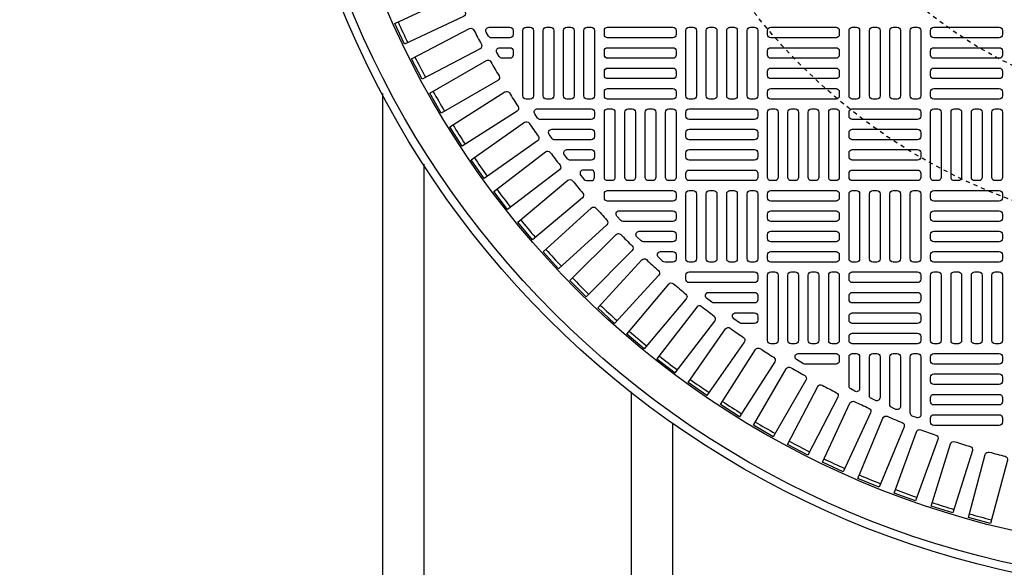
# Model space of a CAD drawing. Extents: x 1081 to 2220, y 0 to 2796.
# Tile 109 of 161: x 1747 to 1771, y 1295 to 1308. Entities that reach past the tile are written whole.
import ezdxf

# ---------------------------------------------------------------- set-up
doc = ezdxf.new("R2010")
doc.units = 0
doc.header["$MEASUREMENT"] = 0
doc.header["$PDSIZE"] = 1
doc.linetypes.add('HIDDEN2', pattern=[0.28125, 0.1875, -0.09375])
doc.layers.get('DEFPOINTS').update_dxf_attribs({"linetype": 'CONTINUOUS'})
for name, color, linetype in [('DIM', 3, 'CONTINUOUS'), ('TANK-MANHOLE-COVER-40', 2, 'CONTINUOUS'), ('TANK-MANHOLE-COVER-HATCH-40', 252, 'CONTINUOUS'), ('TANK-SLOPE', 3, 'CONTINUOUS'), ('TANK-UST-RIB', 7, 'CONTINUOUS')]:
    doc.layers.add(name, color=color, linetype=linetype)
doc.styles.add('SIMPLEX', font='simplex')
doc.dimstyles.new('DIM64', dxfattribs={"dimscale": 64, "dimtxt": 0.09375, "dimasz": 0.09375, "dimexe": 0.0625, "dimexo": 0.0625, "dimgap": 0.046875, "dimtad": 1, "dimdec": 4, "dimzin": 3, "dimdsep": 46, "dimlunit": 4, "dimtxsty": 'SIMPLEX', "dimcen": 0, "dimclrd": 256, "dimclre": 256, "dimclrt": 256, "dimadec": 0, "dimazin": 0, "dimtfac": 1, "dimtdec": 4, "dimtmove": 0, "dimatfit": 3, "dimfxl": 1, "dimfrac": 2, "dimtolj": 1, "dimtzin": 0, "dimarcsym": 0})

# ---------------------------------------------------------------- blocks, each defined once
blk = doc.blocks.new('*D63')
at = {"layer": 'DEFPOINTS', "color": 0, "transparency": 16777216}
for p in [(1524.635, 1317.018), (1875.135, 1317.018), (1524.635, 1188.018)]:
    blk.add_point(p, dxfattribs=at)
at = {"layer": 'DIM', "lineweight": -2, "transparency": 16777216}
for p, q in [((1524.635, 1313.018), (1524.635, 1184.018)), ((1869.135, 1188.018), (1530.635, 1188.018))]:
    blk.add_line(p, q, dxfattribs=at)
at = {"layer": 'DIM', "transparency": 16777216}
for points in [[(1530.635, 1189.018), (1530.635, 1187.018), (1524.635, 1188.018)], [(1869.135, 1189.018), (1869.135, 1187.018), (1875.135, 1188.018)]]:
    blk.add_solid(points, dxfattribs=at)
at = {"layer": 'DIM', "transparency": 16777216, "insert": (1699.885, 1195.59), "char_height": 6, "attachment_point": 5, "style": 'SIMPLEX'}
blk.add_mtext('\\A1;29\'-2 1/2" (F.V. TANK LENGTH)', dxfattribs=at)

msp = doc.modelspace()

# ---------------------------------------------------------------- linework, layer by layer
at = {"layer": 'DEFPOINTS', "color": 8, "linetype": 'HIDDEN2', "ltscale": 0.125}
msp.add_circle((1775.88576, 1317.01839), 14, dxfattribs=at)
msp.add_circle((1775.88576, 1317.01839), 14, dxfattribs=at)
at = {"layer": 'DEFPOINTS', "color": 8, "linetype": 'HIDDEN2', "ltscale": 0.5}
msp.add_circle((1775.88576, 1317.01839), 11, dxfattribs=at)
msp.add_circle((1775.88576, 1317.01839), 11, dxfattribs=at)
at = {"layer": 'TANK-MANHOLE-COVER-40', "color": 4, "linetype": 'Continuous'}
msp.add_circle((1775.88499, 1317.01839), 22.63902, dxfattribs=at)
at = {"layer": 'TANK-MANHOLE-COVER-40', "color": 1, "linetype": 'Continuous'}
msp.add_circle((1775.88499, 1317.01839), 22.44094, dxfattribs=at)
at = {"layer": 'TANK-MANHOLE-COVER-40', "color": 2, "linetype": 'Continuous'}
msp.add_circle((1775.88499, 1317.01839), 21.65354, dxfattribs=at)
at = {"layer": 'TANK-MANHOLE-COVER-HATCH-40', "linetype": 'Continuous'}
for points in [[(1757.71252, 1308.76078, 0.00491171), (1757.87826, 1308.40537, -0.41709369), (1757.8405, 1308.30003), (1756.41237, 1307.63408), (1756.17943, 1308.13362), (1757.60756, 1308.79957, -0.41709369), (1757.71252, 1308.76078)], [(1758.09001, 1307.97597, 0.00491171), (1758.27109, 1307.62812, -0.41709369), (1758.23796, 1307.52124), (1756.84024, 1306.79363), (1756.58573, 1307.28253), (1757.98346, 1308.01014, -0.41709369), (1758.09001, 1307.97597)], [(1758.50138, 1307.20837, 0.00491171), (1758.69745, 1306.86875, -0.41709369), (1758.66902, 1306.76052), (1757.30436, 1305.97264), (1757.02877, 1306.44997), (1758.39343, 1307.23786, -0.41709369), (1758.50138, 1307.20837)], [(1758.94583, 1306.45944, 0.00491171), (1759.15653, 1306.1287, -0.41709369), (1759.13285, 1306.01933), (1757.80386, 1305.17267), (1757.50771, 1305.63754), (1758.8367, 1306.4842, -0.41709369), (1758.94583, 1306.45944)], [(1759.42253, 1305.73061, 0.00491171), (1759.64746, 1305.40938, -0.41709369), (1759.62857, 1305.29909), (1758.33777, 1304.39526), (1758.02163, 1304.84676), (1759.31242, 1305.75059, -0.41709369), (1759.42253, 1305.73061)], [(1760.46896, 1304.33877, 0.00491171), (1760.72104, 1304.03836, -0.41709369), (1760.71183, 1303.92684), (1759.50472, 1302.91395), (1759.15043, 1303.33618), (1760.35754, 1304.34907, -0.41709369), (1760.46896, 1304.33877)], [(1761.63273, 1303.04342, 0.00491171), (1761.91002, 1302.76613, -0.41709369), (1761.91057, 1302.65423), (1760.79634, 1301.53999), (1760.40659, 1301.92974), (1761.52083, 1303.04397, -0.41709369), (1761.63273, 1303.04342)], [(1762.90496, 1301.85444, 0.00491171), (1763.20537, 1301.60236, -0.41709369), (1763.21567, 1301.49094), (1762.20278, 1300.28383), (1761.78055, 1300.63812), (1762.79344, 1301.84523, -0.41709369), (1762.90496, 1301.85444)], [(1763.88071, 1301.38847, -0.16819223), (1763.83203, 1301.40532), (1763.70691, 1301.50375, -0.71204699), (1763.75559, 1301.64438), (1764.86137, 1301.64438), (1764.86137, 1301.64438, -0.41421356), (1764.94011, 1301.56564), (1764.94011, 1301.46721), (1764.94011, 1301.46721, -0.41421356), (1764.86137, 1301.38847), (1763.85345, 1301.38847)], [(1763.57876, 1301.30269, 0.41709369), (1763.46774, 1301.28863), (1762.50848, 1300.03848), (1762.94576, 1299.70295), (1763.90503, 1300.95309, 0.41709369), (1763.88988, 1301.06396, -0.00491171), (1763.57876, 1301.30269)], [(1764.54681, 1300.89634, -0.15754945), (1764.50074, 1300.91123), (1764.36433, 1301.00966, -0.72778796), (1764.41041, 1301.15225), (1764.86137, 1301.15225), (1764.86137, 1301.15225, -0.41421356), (1764.94011, 1301.07351), (1764.94011, 1300.97508), (1764.94011, 1300.97508, -0.41421356), (1764.86137, 1300.89634), (1764.52137, 1300.89634)], [(1764.27598, 1300.78085, 0.00491171), (1764.59721, 1300.55592, -0.41709369), (1764.61719, 1300.44582), (1763.71336, 1299.15503), (1763.26186, 1299.47117), (1764.16569, 1300.76197, -0.41709369), (1764.27598, 1300.78085)], [(1764.9953, 1300.28993, 0.00491171), (1765.32604, 1300.07923, -0.41709369), (1765.3508, 1299.9701), (1764.50414, 1298.64111), (1764.03927, 1298.93726), (1764.88594, 1300.26625, -0.41709369), (1764.9953, 1300.28993)], [(1766.08681, 1299.91209, -0.1342636), (1766.04674, 1299.92305), (1765.88023, 1300.02147, -0.76325856), (1765.9203, 1300.168), (1766.82987, 1300.168), (1766.82987, 1300.168, -0.41421356), (1766.90861, 1300.08926), (1766.90861, 1299.99083), (1766.90861, 1299.99083, -0.41421356), (1766.82987, 1299.91209), (1766.06527, 1299.91209)], [(1765.73535, 1299.83085, 0.00491171), (1766.07497, 1299.63477, -0.41709369), (1766.10446, 1299.52683), (1765.31657, 1298.16217), (1764.83924, 1298.43776), (1765.62712, 1299.80242, -0.41709369), (1765.73535, 1299.83085)], [(1766.49472, 1299.40449, 0.00491171), (1766.84257, 1299.22341, -0.41709369), (1766.87674, 1299.11686), (1766.14913, 1297.71913), (1765.66023, 1297.97364), (1766.38784, 1299.37136, -0.41709369), (1766.49472, 1299.40449)], [(1767.27197, 1299.01166, 0.00491171), (1767.62738, 1298.84592, -0.41709369), (1767.66617, 1298.74096), (1767.00022, 1297.31283), (1766.50068, 1297.54577), (1767.16663, 1298.9739, -0.41709369), (1767.27197, 1299.01166)], [(1768.06561, 1298.6531, 0.00491171), (1768.42791, 1298.50303, -0.41709369), (1768.47124, 1298.39986), (1767.86822, 1296.94404), (1767.35899, 1297.15496), (1767.96201, 1298.61079, -0.41709369), (1768.06561, 1298.6531)], [(1768.87413, 1298.3295, 0.00491171), (1769.24264, 1298.19538, -0.41709369), (1769.29042, 1298.09419), (1768.75148, 1296.61346), (1768.23354, 1296.80197), (1768.77248, 1298.28271, -0.41709369), (1768.87413, 1298.3295)], [(1769.696, 1298.04148, 0.00491171), (1770.07001, 1297.92356, -0.41709369), (1770.12216, 1297.82456), (1769.64832, 1296.32172), (1769.12265, 1296.48746), (1769.59649, 1297.9903, -0.41709369), (1769.696, 1298.04148)], [(1770.52965, 1297.78958, 0.00491171), (1770.90845, 1297.68809, -0.41709369), (1770.96487, 1297.59145), (1770.55703, 1296.06938), (1770.02463, 1296.21203), (1770.43247, 1297.73411, -0.41709369), (1770.52965, 1297.78958)]]:
    msp.add_lwpolyline(points, format="xyb", dxfattribs=at)
for points in [[(1758.45786, 1308.04201), (1758.95586, 1308.04201), (1758.95586, 1308.04201, -0.41421356), (1759.0346, 1307.96327), (1759.0346, 1307.86485), (1759.0346, 1307.86485, -0.41421356), (1758.95586, 1307.78611), (1758.51469, 1307.78611, -0.26794919), (1758.4465, 1307.82548), (1758.38967, 1307.9239, -0.57735027)], [(1758.7158, 1307.54989), (1758.95586, 1307.54989), (1758.95586, 1307.54989, -0.41421356), (1759.0346, 1307.47115), (1759.0346, 1307.37272), (1759.0346, 1307.37272, -0.41421356), (1758.95586, 1307.29398), (1758.77061, 1307.29398, -0.27209959), (1758.70182, 1307.33441), (1758.64701, 1307.43284, -0.57220395)], [(1759.62436, 1306.07351), (1760.92436, 1306.07351), (1760.92436, 1306.07351, -0.41421356), (1761.0031, 1305.99477), (1761.0031, 1305.89634), (1761.0031, 1305.89634, -0.41421356), (1760.92436, 1305.8176), (1759.69113, 1305.8176, -0.24862232), (1759.62596, 1305.85214), (1759.55919, 1305.95057, -0.60176538)], [(1759.96912, 1305.58138), (1760.92436, 1305.58138), (1760.92436, 1305.58138, -0.41421356), (1761.0031, 1305.50264), (1761.0031, 1305.40422), (1761.0031, 1305.40422, -0.41421356), (1760.92436, 1305.32548), (1760.04036, 1305.32548, -0.24054885), (1759.97658, 1305.35805), (1759.90533, 1305.45647, -0.61218964)], [(1760.33709, 1305.08926), (1760.92436, 1305.08926), (1760.92436, 1305.08926, -0.41421356), (1761.0031, 1305.01052), (1761.0031, 1304.91209), (1761.0031, 1304.91209, -0.41421356), (1760.92436, 1304.83335), (1760.41312, 1304.83335, -0.23232365), (1760.3508, 1304.86396), (1760.27478, 1304.96238, -0.62295027)], [(1759.93019, 1305.02377, 0.00491946), (1760.16929, 1304.71216, -0.41709369), (1760.15523, 1304.60114), (1758.90508, 1303.64188), (1758.56955, 1304.07916), (1759.82018, 1305.0388, -0.41710279)], [(1760.92436, 1304.59713), (1760.92436, 1304.59713), (1760.72996, 1304.59713, 0.63408546), (1760.66922, 1304.46829), (1760.75039, 1304.36987, 0.2239262), (1760.81113, 1304.34123), (1760.92436, 1304.34123, 0.41421356), (1761.0031, 1304.41997), (1761.0031, 1304.41997), (1761.0031, 1304.51839, 0.41421356)], [(1761.23932, 1304.02627, -0.41421356), (1761.31806, 1304.10501), (1762.89287, 1304.10501, -0.41421356), (1762.97161, 1304.02627), (1762.97161, 1303.92784, -0.41421356), (1762.89287, 1303.8491), (1761.31806, 1303.8491, -0.41421356), (1761.23932, 1303.92784)], [(1761.29732, 1303.27746), (1760.13554, 1302.21288), (1759.76317, 1302.61925), (1760.92495, 1303.68383, -0.41709369), (1761.03671, 1303.6784, 0.00491171), (1761.30165, 1303.38927, -0.41709369)], [(1761.59876, 1303.61288), (1762.89287, 1303.61288), (1762.89287, 1303.61288, -0.41421356), (1762.97161, 1303.53414), (1762.97161, 1303.43571), (1762.97161, 1303.43571, -0.41421356), (1762.89287, 1303.35697), (1761.69159, 1303.35697, -0.20651443), (1761.63431, 1303.38169), (1761.54148, 1303.48011, -0.6576677)], [(1762.07991, 1303.12075), (1762.89287, 1303.12075), (1762.89287, 1303.12075, -0.41421356), (1762.97161, 1303.04201), (1762.97161, 1302.94359), (1762.97161, 1302.94359, -0.41421356), (1762.89287, 1302.86485), (1762.17946, 1302.86485, -0.19743793), (1762.1241, 1302.8876), (1762.02455, 1302.98602, -0.67023271)], [(1762.59668, 1302.62863), (1762.89287, 1302.62863), (1762.89287, 1302.62863, -0.41421356), (1762.97161, 1302.54989), (1762.97161, 1302.45146), (1762.97161, 1302.45146, -0.41421356), (1762.89287, 1302.37272), (1762.7037, 1302.37272, -0.1880618), (1762.6504, 1302.3935), (1762.54338, 1302.49193, -0.68341411)], [(1762.55043, 1302.05834), (1761.48586, 1300.89657), (1761.07948, 1301.26894), (1762.14406, 1302.43072, -0.41709369), (1762.25587, 1302.43505, 0.00491171), (1762.545, 1302.17011, -0.41709369)], [(1764.94011, 1301.95934, -0.41421356), (1764.86137, 1301.8806), (1763.28657, 1301.8806, -0.41421356), (1763.20783, 1301.95934), (1763.20783, 1302.05776, -0.41421356), (1763.28657, 1302.1365), (1764.86137, 1302.1365, -0.41421356), (1764.94011, 1302.05776)], [(1767.14483, 1299.3816), (1767.14483, 1300.08926), (1767.14483, 1300.08926, -0.41421356), (1767.22357, 1300.168), (1767.322, 1300.168), (1767.322, 1300.168, -0.41421356), (1767.40074, 1300.08926), (1767.40074, 1299.32478, -0.57735027), (1767.28263, 1299.25659), (1767.1842, 1299.31341, -0.26794919)], [(1767.63696, 1299.15213), (1767.63696, 1300.08926), (1767.63696, 1300.08926, -0.41421356), (1767.7157, 1300.168), (1767.81413, 1300.168), (1767.81413, 1300.168, -0.41421356), (1767.89287, 1300.08926), (1767.89287, 1299.10766, -0.54471323), (1767.78171, 1299.03591), (1767.68328, 1299.08037, -0.2947387)], [(1768.12909, 1298.9352), (1768.12909, 1300.08926), (1768.12909, 1300.08926, -0.41421356), (1768.20783, 1300.168), (1768.30625, 1300.168), (1768.30625, 1300.168, -0.41421356), (1768.38499, 1300.08926), (1768.38499, 1298.89393, -0.53592322), (1768.2758, 1298.82131), (1768.17738, 1298.86259, -0.30214843)], [(1768.62121, 1298.73409), (1768.62121, 1300.08926), (1768.62121, 1300.08926, -0.41421356), (1768.69995, 1300.168), (1768.79838, 1300.168), (1768.79838, 1300.168, -0.41421356), (1768.87712, 1300.08926), (1768.87712, 1298.69589, -0.52729524), (1768.76989, 1298.62249), (1768.67147, 1298.66068, -0.30950451)]]:
    msp.add_lwpolyline(points, format="xyb", close=True, dxfattribs=at)
at = {"layer": 'TANK-MANHOLE-COVER-HATCH-40', "linetype": 'Continuous', "flags": 128}
for points in [[(1759.44798, 1308.04201, -0.41421356), (1759.52672, 1307.96327), (1759.52672, 1306.38847, -0.41421356), (1759.44798, 1306.30973), (1759.34956, 1306.30973, -0.41421356), (1759.27082, 1306.38847), (1759.27082, 1307.96327, -0.41421356), (1759.34956, 1308.04201)], [(1759.94011, 1308.04201, -0.41421356), (1760.01885, 1307.96327), (1760.01885, 1306.38847, -0.41421356), (1759.94011, 1306.30973), (1759.84169, 1306.30973, -0.41421356), (1759.76294, 1306.38847), (1759.76294, 1307.96327, -0.41421356), (1759.84169, 1308.04201)], [(1760.43224, 1308.04201, -0.41421356), (1760.51098, 1307.96327), (1760.51098, 1306.38847, -0.41421356), (1760.43224, 1306.30973), (1760.33381, 1306.30973, -0.41421356), (1760.25507, 1306.38847), (1760.25507, 1307.96327, -0.41421356), (1760.33381, 1308.04201)], [(1760.92436, 1308.04201, -0.41421356), (1761.0031, 1307.96327), (1761.0031, 1306.38847, -0.41421356), (1760.92436, 1306.30973), (1760.82594, 1306.30973, -0.41421356), (1760.7472, 1306.38847), (1760.7472, 1307.96327, -0.41421356), (1760.82594, 1308.04201)], [(1761.23932, 1307.96327, -0.41421356), (1761.31806, 1308.04201), (1762.89287, 1308.04201, -0.41421356), (1762.97161, 1307.96327), (1762.97161, 1307.86485, -0.41421356), (1762.89287, 1307.78611), (1761.31806, 1307.78611, -0.41421356), (1761.23932, 1307.86485)], [(1763.38499, 1308.04201, -0.41421356), (1763.46373, 1307.96327), (1763.46373, 1306.38847, -0.41421356), (1763.38499, 1306.30973), (1763.28657, 1306.30973, -0.41421356), (1763.20783, 1306.38847), (1763.20783, 1307.96327, -0.41421356), (1763.28657, 1308.04201)], [(1763.87712, 1308.04201, -0.41421356), (1763.95586, 1307.96327), (1763.95586, 1306.38847, -0.41421356), (1763.87712, 1306.30973), (1763.77869, 1306.30973, -0.41421356), (1763.69995, 1306.38847), (1763.69995, 1307.96327, -0.41421356), (1763.77869, 1308.04201)], [(1764.36924, 1308.04201, -0.41421356), (1764.44798, 1307.96327), (1764.44798, 1306.38847, -0.41421356), (1764.36924, 1306.30973), (1764.27082, 1306.30973, -0.41421356), (1764.19208, 1306.38847), (1764.19208, 1307.96327, -0.41421356), (1764.27082, 1308.04201)], [(1764.86137, 1308.04201, -0.41421356), (1764.94011, 1307.96327), (1764.94011, 1306.38847, -0.41421356), (1764.86137, 1306.30973), (1764.76294, 1306.30973, -0.41421356), (1764.6842, 1306.38847), (1764.6842, 1307.96327, -0.41421356), (1764.76294, 1308.04201)], [(1765.17633, 1307.96327, -0.41421356), (1765.25507, 1308.04201), (1766.82987, 1308.04201, -0.41421356), (1766.90861, 1307.96327), (1766.90861, 1307.86485, -0.41421356), (1766.82987, 1307.78611), (1765.25507, 1307.78611, -0.41421356), (1765.17633, 1307.86485)], [(1767.322, 1308.04201, -0.41421356), (1767.40074, 1307.96327), (1767.40074, 1306.38847, -0.41421356), (1767.322, 1306.30973), (1767.22357, 1306.30973, -0.41421356), (1767.14483, 1306.38847), (1767.14483, 1307.96327, -0.41421356), (1767.22357, 1308.04201)], [(1767.81413, 1308.04201, -0.41421356), (1767.89287, 1307.96327), (1767.89287, 1306.38847, -0.41421356), (1767.81413, 1306.30973), (1767.7157, 1306.30973, -0.41421356), (1767.63696, 1306.38847), (1767.63696, 1307.96327, -0.41421356), (1767.7157, 1308.04201)], [(1768.30625, 1308.04201, -0.41421356), (1768.38499, 1307.96327), (1768.38499, 1306.38847, -0.41421356), (1768.30625, 1306.30973), (1768.20783, 1306.30973, -0.41421356), (1768.12909, 1306.38847), (1768.12909, 1307.96327, -0.41421356), (1768.20783, 1308.04201)], [(1768.79838, 1308.04201, -0.41421356), (1768.87712, 1307.96327), (1768.87712, 1306.38847, -0.41421356), (1768.79838, 1306.30973), (1768.69995, 1306.30973, -0.41421356), (1768.62121, 1306.38847), (1768.62121, 1307.96327, -0.41421356), (1768.69995, 1308.04201)], [(1769.11334, 1307.96327, -0.41421356), (1769.19208, 1308.04201), (1770.76688, 1308.04201, -0.41421356), (1770.84562, 1307.96327), (1770.84562, 1307.86485, -0.41421356), (1770.76688, 1307.78611), (1769.19208, 1307.78611, -0.41421356), (1769.11334, 1307.86485)], [(1761.23932, 1307.47115, -0.41421356), (1761.31806, 1307.54989), (1762.89287, 1307.54989, -0.41421356), (1762.97161, 1307.47115), (1762.97161, 1307.37272, -0.41421356), (1762.89287, 1307.29398), (1761.31806, 1307.29398, -0.41421356), (1761.23932, 1307.37272)], [(1765.17633, 1307.47115, -0.41421356), (1765.25507, 1307.54989), (1766.82987, 1307.54989, -0.41421356), (1766.90861, 1307.47115), (1766.90861, 1307.37272, -0.41421356), (1766.82987, 1307.29398), (1765.25507, 1307.29398, -0.41421356), (1765.17633, 1307.37272)], [(1769.11334, 1307.47115, -0.41421356), (1769.19208, 1307.54989), (1770.76688, 1307.54989, -0.41421356), (1770.84562, 1307.47115), (1770.84562, 1307.37272, -0.41421356), (1770.76688, 1307.29398), (1769.19208, 1307.29398, -0.41421356), (1769.11334, 1307.37272)], [(1761.23932, 1306.97902, -0.41421356), (1761.31806, 1307.05776), (1762.89287, 1307.05776, -0.41421356), (1762.97161, 1306.97902), (1762.97161, 1306.8806, -0.41421356), (1762.89287, 1306.80186), (1761.31806, 1306.80186, -0.41421356), (1761.23932, 1306.8806)], [(1765.17633, 1306.97902, -0.41421356), (1765.25507, 1307.05776), (1766.82987, 1307.05776, -0.41421356), (1766.90861, 1306.97902), (1766.90861, 1306.8806, -0.41421356), (1766.82987, 1306.80186), (1765.25507, 1306.80186, -0.41421356), (1765.17633, 1306.8806)], [(1769.11334, 1306.97902, -0.41421356), (1769.19208, 1307.05776), (1770.76688, 1307.05776, -0.41421356), (1770.84562, 1306.97902), (1770.84562, 1306.8806, -0.41421356), (1770.76688, 1306.80186), (1769.19208, 1306.80186, -0.41421356), (1769.11334, 1306.8806)], [(1761.23932, 1306.4869, -0.41421356), (1761.31806, 1306.56564), (1762.89287, 1306.56564, -0.41421356), (1762.97161, 1306.4869), (1762.97161, 1306.38847, -0.41421356), (1762.89287, 1306.30973), (1761.31806, 1306.30973, -0.41421356), (1761.23932, 1306.38847)], [(1765.17633, 1306.4869, -0.41421356), (1765.25507, 1306.56564), (1766.82987, 1306.56564, -0.41421356), (1766.90861, 1306.4869), (1766.90861, 1306.38847, -0.41421356), (1766.82987, 1306.30973), (1765.25507, 1306.30973, -0.41421356), (1765.17633, 1306.38847)], [(1769.11334, 1306.4869, -0.41421356), (1769.19208, 1306.56564), (1770.76688, 1306.56564, -0.41421356), (1770.84562, 1306.4869), (1770.84562, 1306.38847, -0.41421356), (1770.76688, 1306.30973), (1769.19208, 1306.30973, -0.41421356), (1769.11334, 1306.38847)], [(1761.41649, 1306.07351, -0.41421356), (1761.49523, 1305.99477), (1761.49523, 1304.41997, -0.41421356), (1761.41649, 1304.34123), (1761.31806, 1304.34123, -0.41421356), (1761.23932, 1304.41997), (1761.23932, 1305.99477, -0.41421356), (1761.31806, 1306.07351)], [(1761.90861, 1306.07351, -0.41421356), (1761.98735, 1305.99477), (1761.98735, 1304.41997, -0.41421356), (1761.90861, 1304.34123), (1761.81019, 1304.34123, -0.41421356), (1761.73145, 1304.41997), (1761.73145, 1305.99477, -0.41421356), (1761.81019, 1306.07351)], [(1762.40074, 1306.07351, -0.41421356), (1762.47948, 1305.99477), (1762.47948, 1304.41997, -0.41421356), (1762.40074, 1304.34123), (1762.30231, 1304.34123, -0.41421356), (1762.22357, 1304.41997), (1762.22357, 1305.99477, -0.41421356), (1762.30231, 1306.07351)], [(1762.89287, 1306.07351, -0.41421356), (1762.97161, 1305.99477), (1762.97161, 1304.41997, -0.41421356), (1762.89287, 1304.34123), (1762.79444, 1304.34123, -0.41421356), (1762.7157, 1304.41997), (1762.7157, 1305.99477, -0.41421356), (1762.79444, 1306.07351)], [(1764.94011, 1305.89634, -0.41421356), (1764.86137, 1305.8176), (1763.28657, 1305.8176, -0.41421356), (1763.20783, 1305.89634), (1763.20783, 1305.99477, -0.41421356), (1763.28657, 1306.07351), (1764.86137, 1306.07351, -0.41421356), (1764.94011, 1305.99477)], [(1765.3535, 1306.07351, -0.41421356), (1765.43224, 1305.99477), (1765.43224, 1304.41997, -0.41421356), (1765.3535, 1304.34123), (1765.25507, 1304.34123, -0.41421356), (1765.17633, 1304.41997), (1765.17633, 1305.99477, -0.41421356), (1765.25507, 1306.07351)], [(1765.84562, 1306.07351, -0.41421356), (1765.92436, 1305.99477), (1765.92436, 1304.41997, -0.41421356), (1765.84562, 1304.34123), (1765.7472, 1304.34123, -0.41421356), (1765.66846, 1304.41997), (1765.66846, 1305.99477, -0.41421356), (1765.7472, 1306.07351)], [(1766.33775, 1306.07351, -0.41421356), (1766.41649, 1305.99477), (1766.41649, 1304.41997, -0.41421356), (1766.33775, 1304.34123), (1766.23932, 1304.34123, -0.41421356), (1766.16058, 1304.41997), (1766.16058, 1305.99477, -0.41421356), (1766.23932, 1306.07351)], [(1766.82987, 1306.07351, -0.41421356), (1766.90861, 1305.99477), (1766.90861, 1304.41997, -0.41421356), (1766.82987, 1304.34123), (1766.73145, 1304.34123, -0.41421356), (1766.65271, 1304.41997), (1766.65271, 1305.99477, -0.41421356), (1766.73145, 1306.07351)], [(1768.87712, 1305.89634, -0.41421356), (1768.79838, 1305.8176), (1767.22357, 1305.8176, -0.41421356), (1767.14483, 1305.89634), (1767.14483, 1305.99477, -0.41421356), (1767.22357, 1306.07351), (1768.79838, 1306.07351, -0.41421356), (1768.87712, 1305.99477)], [(1769.2905, 1306.07351, -0.41421356), (1769.36924, 1305.99477), (1769.36924, 1304.41997, -0.41421356), (1769.2905, 1304.34123), (1769.19208, 1304.34123, -0.41421356), (1769.11334, 1304.41997), (1769.11334, 1305.99477, -0.41421356), (1769.19208, 1306.07351)], [(1769.78263, 1306.07351, -0.41421356), (1769.86137, 1305.99477), (1769.86137, 1304.41997, -0.41421356), (1769.78263, 1304.34123), (1769.6842, 1304.34123, -0.41421356), (1769.60546, 1304.41997), (1769.60546, 1305.99477, -0.41421356), (1769.6842, 1306.07351)], [(1770.27476, 1306.07351, -0.41421356), (1770.3535, 1305.99477), (1770.3535, 1304.41997, -0.41421356), (1770.27476, 1304.34123), (1770.17633, 1304.34123, -0.41421356), (1770.09759, 1304.41997), (1770.09759, 1305.99477, -0.41421356), (1770.17633, 1306.07351)], [(1770.76688, 1306.07351, -0.41421356), (1770.84562, 1305.99477), (1770.84562, 1304.41997, -0.41421356), (1770.76688, 1304.34123), (1770.66846, 1304.34123, -0.41421356), (1770.58972, 1304.41997), (1770.58972, 1305.99477, -0.41421356), (1770.66846, 1306.07351)], [(1764.94011, 1305.40422, -0.41421356), (1764.86137, 1305.32548), (1763.28657, 1305.32548, -0.41421356), (1763.20783, 1305.40422), (1763.20783, 1305.50264, -0.41421356), (1763.28657, 1305.58138), (1764.86137, 1305.58138, -0.41421356), (1764.94011, 1305.50264)], [(1768.87712, 1305.40422, -0.41421356), (1768.79838, 1305.32548), (1767.22357, 1305.32548, -0.41421356), (1767.14483, 1305.40422), (1767.14483, 1305.50264, -0.41421356), (1767.22357, 1305.58138), (1768.79838, 1305.58138, -0.41421356), (1768.87712, 1305.50264)], [(1764.94011, 1304.91209, -0.41421356), (1764.86137, 1304.83335), (1763.28657, 1304.83335, -0.41421356), (1763.20783, 1304.91209), (1763.20783, 1305.01052, -0.41421356), (1763.28657, 1305.08926), (1764.86137, 1305.08926, -0.41421356), (1764.94011, 1305.01052)], [(1768.87712, 1304.91209, -0.41421356), (1768.79838, 1304.83335), (1767.22357, 1304.83335, -0.41421356), (1767.14483, 1304.91209), (1767.14483, 1305.01052, -0.41421356), (1767.22357, 1305.08926), (1768.79838, 1305.08926, -0.41421356), (1768.87712, 1305.01052)], [(1764.94011, 1304.41997, -0.41421356), (1764.86137, 1304.34123), (1763.28657, 1304.34123, -0.41421356), (1763.20783, 1304.41997), (1763.20783, 1304.51839, -0.41421356), (1763.28657, 1304.59713), (1764.86137, 1304.59713, -0.41421356), (1764.94011, 1304.51839)], [(1768.87712, 1304.41997, -0.41421356), (1768.79838, 1304.34123), (1767.22357, 1304.34123, -0.41421356), (1767.14483, 1304.41997), (1767.14483, 1304.51839, -0.41421356), (1767.22357, 1304.59713), (1768.79838, 1304.59713, -0.41421356), (1768.87712, 1304.51839)], [(1763.38499, 1304.10501, -0.41421356), (1763.46373, 1304.02627), (1763.46373, 1302.45146, -0.41421356), (1763.38499, 1302.37272), (1763.28657, 1302.37272, -0.41421356), (1763.20783, 1302.45146), (1763.20783, 1304.02627, -0.41421356), (1763.28657, 1304.10501)], [(1763.87712, 1304.10501, -0.41421356), (1763.95586, 1304.02627), (1763.95586, 1302.45146, -0.41421356), (1763.87712, 1302.37272), (1763.77869, 1302.37272, -0.41421356), (1763.69995, 1302.45146), (1763.69995, 1304.02627, -0.41421356), (1763.77869, 1304.10501)], [(1764.36924, 1304.10501, -0.41421356), (1764.44798, 1304.02627), (1764.44798, 1302.45146, -0.41421356), (1764.36924, 1302.37272), (1764.27082, 1302.37272, -0.41421356), (1764.19208, 1302.45146), (1764.19208, 1304.02627, -0.41421356), (1764.27082, 1304.10501)], [(1764.86137, 1304.10501, -0.41421356), (1764.94011, 1304.02627), (1764.94011, 1302.45146, -0.41421356), (1764.86137, 1302.37272), (1764.76294, 1302.37272, -0.41421356), (1764.6842, 1302.45146), (1764.6842, 1304.02627, -0.41421356), (1764.76294, 1304.10501)], [(1765.17633, 1304.02627, -0.41421356), (1765.25507, 1304.10501), (1766.82987, 1304.10501, -0.41421356), (1766.90861, 1304.02627), (1766.90861, 1303.92784, -0.41421356), (1766.82987, 1303.8491), (1765.25507, 1303.8491, -0.41421356), (1765.17633, 1303.92784)], [(1767.322, 1304.10501, -0.41421356), (1767.40074, 1304.02627), (1767.40074, 1302.45146, -0.41421356), (1767.322, 1302.37272), (1767.22357, 1302.37272, -0.41421356), (1767.14483, 1302.45146), (1767.14483, 1304.02627, -0.41421356), (1767.22357, 1304.10501)], [(1767.81413, 1304.10501, -0.41421356), (1767.89287, 1304.02627), (1767.89287, 1302.45146, -0.41421356), (1767.81413, 1302.37272), (1767.7157, 1302.37272, -0.41421356), (1767.63696, 1302.45146), (1767.63696, 1304.02627, -0.41421356), (1767.7157, 1304.10501)], [(1768.30625, 1304.10501, -0.41421356), (1768.38499, 1304.02627), (1768.38499, 1302.45146, -0.41421356), (1768.30625, 1302.37272), (1768.20783, 1302.37272, -0.41421356), (1768.12909, 1302.45146), (1768.12909, 1304.02627, -0.41421356), (1768.20783, 1304.10501)], [(1768.79838, 1304.10501, -0.41421356), (1768.87712, 1304.02627), (1768.87712, 1302.45146, -0.41421356), (1768.79838, 1302.37272), (1768.69995, 1302.37272, -0.41421356), (1768.62121, 1302.45146), (1768.62121, 1304.02627, -0.41421356), (1768.69995, 1304.10501)], [(1769.11334, 1304.02627, -0.41421356), (1769.19208, 1304.10501), (1770.76688, 1304.10501, -0.41421356), (1770.84562, 1304.02627), (1770.84562, 1303.92784, -0.41421356), (1770.76688, 1303.8491), (1769.19208, 1303.8491, -0.41421356), (1769.11334, 1303.92784)], [(1765.17633, 1303.53414, -0.41421356), (1765.25507, 1303.61288), (1766.82987, 1303.61288, -0.41421356), (1766.90861, 1303.53414), (1766.90861, 1303.43571, -0.41421356), (1766.82987, 1303.35697), (1765.25507, 1303.35697, -0.41421356), (1765.17633, 1303.43571)], [(1769.11334, 1303.53414, -0.41421356), (1769.19208, 1303.61288), (1770.76688, 1303.61288, -0.41421356), (1770.84562, 1303.53414), (1770.84562, 1303.43571, -0.41421356), (1770.76688, 1303.35697), (1769.19208, 1303.35697, -0.41421356), (1769.11334, 1303.43571)], [(1765.17633, 1303.04201, -0.41421356), (1765.25507, 1303.12075), (1766.82987, 1303.12075, -0.41421356), (1766.90861, 1303.04201), (1766.90861, 1302.94359, -0.41421356), (1766.82987, 1302.86485), (1765.25507, 1302.86485, -0.41421356), (1765.17633, 1302.94359)], [(1769.11334, 1303.04201, -0.41421356), (1769.19208, 1303.12075), (1770.76688, 1303.12075, -0.41421356), (1770.84562, 1303.04201), (1770.84562, 1302.94359, -0.41421356), (1770.76688, 1302.86485), (1769.19208, 1302.86485, -0.41421356), (1769.11334, 1302.94359)], [(1765.17633, 1302.54989, -0.41421356), (1765.25507, 1302.62863), (1766.82987, 1302.62863, -0.41421356), (1766.90861, 1302.54989), (1766.90861, 1302.45146, -0.41421356), (1766.82987, 1302.37272), (1765.25507, 1302.37272, -0.41421356), (1765.17633, 1302.45146)], [(1769.11334, 1302.54989, -0.41421356), (1769.19208, 1302.62863), (1770.76688, 1302.62863, -0.41421356), (1770.84562, 1302.54989), (1770.84562, 1302.45146, -0.41421356), (1770.76688, 1302.37272), (1769.19208, 1302.37272, -0.41421356), (1769.11334, 1302.45146)], [(1765.3535, 1302.1365, -0.41421356), (1765.43224, 1302.05776), (1765.43224, 1300.48296, -0.41421356), (1765.3535, 1300.40422), (1765.25507, 1300.40422, -0.41421356), (1765.17633, 1300.48296), (1765.17633, 1302.05776, -0.41421356), (1765.25507, 1302.1365)], [(1765.84562, 1302.1365, -0.41421356), (1765.92436, 1302.05776), (1765.92436, 1300.48296, -0.41421356), (1765.84562, 1300.40422), (1765.7472, 1300.40422, -0.41421356), (1765.66846, 1300.48296), (1765.66846, 1302.05776, -0.41421356), (1765.7472, 1302.1365)], [(1766.33775, 1302.1365, -0.41421356), (1766.41649, 1302.05776), (1766.41649, 1300.48296, -0.41421356), (1766.33775, 1300.40422), (1766.23932, 1300.40422, -0.41421356), (1766.16058, 1300.48296), (1766.16058, 1302.05776, -0.41421356), (1766.23932, 1302.1365)], [(1766.82987, 1302.1365, -0.41421356), (1766.90861, 1302.05776), (1766.90861, 1300.48296, -0.41421356), (1766.82987, 1300.40422), (1766.73145, 1300.40422, -0.41421356), (1766.65271, 1300.48296), (1766.65271, 1302.05776, -0.41421356), (1766.73145, 1302.1365)], [(1768.87712, 1301.95934, -0.41421356), (1768.79838, 1301.8806), (1767.22357, 1301.8806, -0.41421356), (1767.14483, 1301.95934), (1767.14483, 1302.05776, -0.41421356), (1767.22357, 1302.1365), (1768.79838, 1302.1365, -0.41421356), (1768.87712, 1302.05776)], [(1769.2905, 1302.1365, -0.41421356), (1769.36924, 1302.05776), (1769.36924, 1300.48296, -0.41421356), (1769.2905, 1300.40422), (1769.19208, 1300.40422, -0.41421356), (1769.11334, 1300.48296), (1769.11334, 1302.05776, -0.41421356), (1769.19208, 1302.1365)], [(1769.78263, 1302.1365, -0.41421356), (1769.86137, 1302.05776), (1769.86137, 1300.48296, -0.41421356), (1769.78263, 1300.40422), (1769.6842, 1300.40422, -0.41421356), (1769.60546, 1300.48296), (1769.60546, 1302.05776, -0.41421356), (1769.6842, 1302.1365)], [(1770.27476, 1302.1365, -0.41421356), (1770.3535, 1302.05776), (1770.3535, 1300.48296, -0.41421356), (1770.27476, 1300.40422), (1770.17633, 1300.40422, -0.41421356), (1770.09759, 1300.48296), (1770.09759, 1302.05776, -0.41421356), (1770.17633, 1302.1365)], [(1770.76688, 1302.1365, -0.41421356), (1770.84562, 1302.05776), (1770.84562, 1300.48296, -0.41421356), (1770.76688, 1300.40422), (1770.66846, 1300.40422, -0.41421356), (1770.58972, 1300.48296), (1770.58972, 1302.05776, -0.41421356), (1770.66846, 1302.1365)], [(1768.87712, 1301.46721, -0.41421356), (1768.79838, 1301.38847), (1767.22357, 1301.38847, -0.41421356), (1767.14483, 1301.46721), (1767.14483, 1301.56564, -0.41421356), (1767.22357, 1301.64438), (1768.79838, 1301.64438, -0.41421356), (1768.87712, 1301.56564)], [(1768.87712, 1300.97508, -0.41421356), (1768.79838, 1300.89634), (1767.22357, 1300.89634, -0.41421356), (1767.14483, 1300.97508), (1767.14483, 1301.07351, -0.41421356), (1767.22357, 1301.15225), (1768.79838, 1301.15225, -0.41421356), (1768.87712, 1301.07351)], [(1768.87712, 1300.48296, -0.41421356), (1768.79838, 1300.40422), (1767.22357, 1300.40422, -0.41421356), (1767.14483, 1300.48296), (1767.14483, 1300.58138, -0.41421356), (1767.22357, 1300.66012), (1768.79838, 1300.66012, -0.41421356), (1768.87712, 1300.58138)], [(1769.11334, 1300.08926, -0.41421356), (1769.19208, 1300.168), (1770.76688, 1300.168, -0.41421356), (1770.84562, 1300.08926), (1770.84562, 1299.99083, -0.41421356), (1770.76688, 1299.91209), (1769.19208, 1299.91209, -0.41421356), (1769.11334, 1299.99083)], [(1769.11334, 1299.59713, -0.41421356), (1769.19208, 1299.67587), (1770.76688, 1299.67587, -0.41421356), (1770.84562, 1299.59713), (1770.84562, 1299.49871, -0.41421356), (1770.76688, 1299.41997), (1769.19208, 1299.41997, -0.41421356), (1769.11334, 1299.49871)], [(1769.11334, 1299.10501, -0.41421356), (1769.19208, 1299.18375), (1770.76688, 1299.18375, -0.41421356), (1770.84562, 1299.10501), (1770.84562, 1299.00658, -0.41421356), (1770.76688, 1298.92784), (1769.19208, 1298.92784, -0.41421356), (1769.11334, 1299.00658)], [(1769.11334, 1298.61288, -0.41421356), (1769.19208, 1298.69162), (1770.76688, 1298.69162, -0.41421356), (1770.84562, 1298.61288), (1770.84562, 1298.51445, -0.41421356), (1770.76688, 1298.43571), (1769.19208, 1298.43571, -0.41421356), (1769.11334, 1298.51445)]]:
    msp.add_lwpolyline(points, format="xyb", close=True, dxfattribs=at)
at = {"layer": 'TANK-MANHOLE-COVER-HATCH-40', "linetype": 'Continuous'}
for start, end in [(204.266426, 205.733574), (206.766426, 208.233574), (209.266426, 210.733574), (211.766426, 213.233574), (214.266426, 215.733574), (216.766426, 218.233574), (219.266426, 220.733574), (221.766426, 223.233574), (224.266426, 225.733574), (226.766426, 228.233574), (229.266426, 230.733574), (231.766426, 233.233574), (234.266426, 235.733574), (236.766426, 238.233574), (239.266426, 240.733574), (241.766426, 243.233574), (244.266426, 245.733574), (246.766426, 248.233574), (249.266426, 250.733574), (251.766426, 253.233574), (254.266426, 255.733574)]:
    msp.add_arc((1775.88499, 1317.01839), 21.52559, start, end, dxfattribs=at)
at = {"layer": 'TANK-SLOPE'}
msp.add_lwpolyline([(1712.95074, 1299.70852, -0.74436939), (1712.95028, 1334.32659), (1765.94557, 1350.20076, -1.34341903), (1765.94645, 1283.83576)], format="xyb", close=True, dxfattribs=at)
at = {"layer": 'TANK-UST-RIB'}
for p, q in [((1755.88499, 1306.44716), (1755.88499, 1256.01839)), ((1756.88499, 1304.73875), (1756.88499, 1254.01839)), ((1761.88499, 1299.24248), (1761.88499, 1254.01839)), ((1762.88499, 1298.49754), (1762.88499, 1256.01839))]:
    msp.add_line(p, q, dxfattribs=at)

# ---------------------------------------------------------------- dimensions: what is measured, and where the dimension line sits
at = {"layer": 'DIM'}
dim = msp.add_linear_dim(base=(1524.63499, 1188.01839), p1=(1875.13499, 1317.01839), p2=(1524.63499, 1317.01839), angle=180, text='<> (F.V. TANK LENGTH)', dimstyle='DIM64', override={"dimse1": 1}, dxfattribs=at)
dim.commit()
dim.dimension.update_dxf_attribs({"geometry": '*D63', "text_midpoint": (1699.88499, 1195.58982)})

doc.saveas('drawing.dxf')
